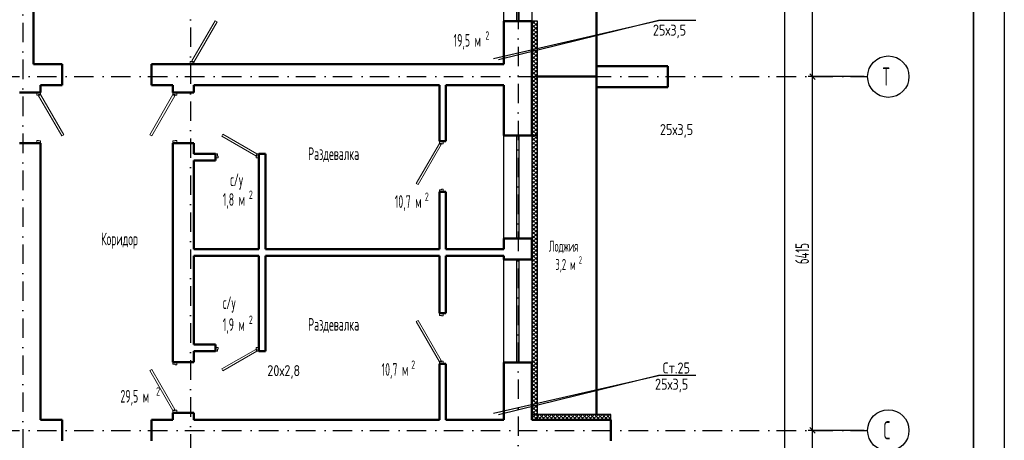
# Model space of a CAD drawing. Extents: x -1560602 to 321118, y -2308202 to -430103.
# Tile 52 of 104: x -1494292 to -1476440, y -2182266 to -2174638. Entities that reach past the tile are written whole.
import ezdxf
from ezdxf.enums import TextEntityAlignment as Align

# ---------------------------------------------------------------- set-up
doc = ezdxf.new("R2010")
doc.units = 0
doc.header["$MEASUREMENT"] = 0
doc.header["$PDSIZE"] = -5
doc.linetypes.add('Dot & Dashed', pattern=[670.277762, 352.777767, -176.388884, 0, -141.111112])
doc.linetypes.add('Штрихпунктирная', pattern=[0.670278, 0.352778, -0.176389, 0, -0.141111])
doc.layers.get('0').update_dxf_attribs({"color": 255, "linetype": 'CONTINUOUS'})
doc.layers.get('Defpoints').update_dxf_attribs({"linetype": 'CONTINUOUS'})
doc.layers.add('Двери', color=4, linetype='CONTINUOUS', lineweight=15)
doc.layers.add('стены', color=5, linetype='CONTINUOUS', lineweight=50)
for name, color, linetype in [('Оси', 253, 'Dot & Dashed'), ('отделка', 240, 'CONTINUOUS'), ('Текст', 7, 'CONTINUOUS'), ('Утеплитель', 6, 'CONTINUOUS')]:
    doc.layers.add(name, color=color, linetype=linetype)
doc.styles.add('GOST 2.304', font='CS_Gost2304.shx', dxfattribs={"width": 0.7})
doc.styles.get("Standard").update_dxf_attribs({"font": 'spds.shx', "width": 0.7, "height": 250})
doc.dimstyles.new('SPDS', dxfattribs={"dimscale": 100, "dimtxt": 2.5, "dimasz": 1, "dimexe": 0.75, "dimexo": 0.625, "dimtad": 1, "dimdec": 0, "dimtxsty": 'GOST 2.304', "dimblk": 'OBLIQUE', "dimcen": 2.5, "dimdle": 1, "dimadec": 0, "dimazin": 2, "dimtfac": 0.75, "dimtdec": 0, "dimtmove": 0, "dimatfit": 0, "dimfxl": 1, "dimtolj": 1, "dimarcsym": 1})

# ---------------------------------------------------------------- blocks, each defined once
blk = doc.blocks.new('_Oblique')
at = {"color": 0, "linetype": 'ByBlock', "lineweight": -2}
blk.add_line((-0.5, -0.5), (0.5, 0.5), dxfattribs=at)
blk = doc.blocks.new('*D312')
at = {"layer": 'Defpoints', "color": 0, "transparency": 16777216}
for p in [(-1479919, -2182086), (-1478919, -2182086), (-1478919, -2186916)]:
    blk.add_point(p, dxfattribs=at)
at = {"layer": 'отделка', "color": 0, "lineweight": -2, "transparency": 16777216}
for p, q in [((-1479919, -2187016), (-1479919, -2181986)), ((-1478981, -2182086), (-1479994, -2182086)), ((-1478981, -2186916), (-1479994, -2186916))]:
    blk.add_line(p, q, dxfattribs=at)
at = {"layer": 'отделка', "color": 0, "lineweight": -2, "transparency": 16777216, "xscale": 100, "yscale": 100, "zscale": 100}
for p, rotation in [((-1479919, -2182086), 90), ((-1479919, -2186916), 270)]:
    blk.add_blockref('_Oblique', p, dxfattribs=dict(at, rotation=rotation))
at = {"layer": 'отделка', "color": 0, "transparency": 16777216, "insert": (-1480106, -2184501), "char_height": 250, "attachment_point": 5, "rotation": 90, "style": 'GOST 2.304'}
blk.add_mtext('\\A1;4830', dxfattribs=at)
blk = doc.blocks.new('*D313')
at = {"layer": 'Defpoints', "color": 0, "transparency": 16777216}
for p in [(-1479919, -2175671), (-1478919, -2175671), (-1478919, -2182086)]:
    blk.add_point(p, dxfattribs=at)
at = {"layer": 'отделка', "color": 0, "lineweight": -2, "transparency": 16777216}
for p, q in [((-1479919, -2182186), (-1479919, -2175571)), ((-1478981, -2175671), (-1479994, -2175671)), ((-1478981, -2182086), (-1479994, -2182086))]:
    blk.add_line(p, q, dxfattribs=at)
at = {"layer": 'отделка', "color": 0, "lineweight": -2, "transparency": 16777216, "xscale": 100, "yscale": 100, "zscale": 100}
for p, rotation in [((-1479919, -2175671), 90), ((-1479919, -2182086), 270)]:
    blk.add_blockref('_Oblique', p, dxfattribs=dict(at, rotation=rotation))
at = {"layer": 'отделка', "color": 0, "transparency": 16777216, "insert": (-1480106, -2178879), "char_height": 250, "attachment_point": 5, "rotation": 90, "style": 'GOST 2.304'}
blk.add_mtext('\\A1;6415', dxfattribs=at)
blk = doc.blocks.new('*D314')
at = {"layer": 'Defpoints', "color": 0, "transparency": 16777216}
for p in [(-1479919, -2170766), (-1478919, -2170766), (-1478919, -2175671)]:
    blk.add_point(p, dxfattribs=at)
at = {"layer": 'отделка', "color": 0, "lineweight": -2, "transparency": 16777216}
for p, q in [((-1478981, -2170766), (-1479994, -2170766)), ((-1479919, -2175771), (-1479919, -2170666)), ((-1478981, -2175671), (-1479994, -2175671))]:
    blk.add_line(p, q, dxfattribs=at)
at = {"layer": 'отделка', "color": 0, "lineweight": -2, "transparency": 16777216, "xscale": 100, "yscale": 100, "zscale": 100}
for p, rotation in [((-1479919, -2170766), 90), ((-1479919, -2175671), 270)]:
    blk.add_blockref('_Oblique', p, dxfattribs=dict(at, rotation=rotation))
at = {"layer": 'отделка', "color": 0, "transparency": 16777216, "insert": (-1480106, -2173219), "char_height": 250, "attachment_point": 5, "rotation": 90, "style": 'GOST 2.304'}
blk.add_mtext('\\A1;4905', dxfattribs=at)
blk = doc.blocks.new('*D321')
at = {"layer": 'Defpoints', "color": 0, "transparency": 16777216}
for p in [(-1480419, -2156916), (-1479919, -2156916), (-1478919, -2208376)]:
    blk.add_point(p, dxfattribs=at)
at = {"layer": 'отделка', "color": 0, "lineweight": -2, "transparency": 16777216}
for p, q in [((-1480419, -2208476), (-1480419, -2156816)), ((-1479981, -2156916), (-1480494, -2156916)), ((-1478981, -2208376), (-1480494, -2208376))]:
    blk.add_line(p, q, dxfattribs=at)
at = {"layer": 'отделка', "color": 0, "lineweight": -2, "transparency": 16777216, "xscale": 100, "yscale": 100, "zscale": 100}
for p, rotation in [((-1480419, -2156916), 90), ((-1480419, -2208376), 270)]:
    blk.add_blockref('_Oblique', p, dxfattribs=dict(at, rotation=rotation))
at = {"layer": 'отделка', "color": 0, "transparency": 16777216, "insert": (-1480606, -2182646), "char_height": 250, "attachment_point": 5, "rotation": 90, "style": 'GOST 2.304'}
blk.add_mtext('\\A1;51460', dxfattribs=at)

msp = doc.modelspace()

# ---------------------------------------------------------------- linework, layer by layer
at = {"color": 0, "lineweight": 35, "ltscale": 100}
msp.add_line((-1477001.6, -2153437.3), (-1477001.6, -2226064.3), dxfattribs=at)
at = {"color": 0, "linetype": 'Continuous'}
for p, q in [((-1483833.7, -2175481.2), (-1483833.7, -2171996.2)), ((-1483833.7, -2175481.2), (-1483833.7, -2175861.2)), ((-1483833.7, -2181796.2), (-1483833.7, -2175861.2))]:
    msp.add_line(p, q, dxfattribs=at)
at = {"color": 0}
for p, q in [((-1485704.4, -2175339.4, 0), (-1482710.7, -2174653.2, 0)), ((-1482710.7, -2174653.2, 0), (-1485610.4, -2175366.5, 0)), ((-1482036, -2174653.2, 0), (-1482710.7, -2174653.2, 0)), ((-1485704.4, -2181774.2, 0), (-1482710.7, -2181088, 0)), ((-1482710.7, -2181088, 0), (-1485610.4, -2181801.3, 0)), ((-1482036, -2181088, 0), (-1482710.7, -2181088, 0))]:
    msp.add_line(p, q, dxfattribs=at)
at = {"layer": 'Defpoints', "color": 0, "linetype": 'Continuous', "ltscale": 100}
msp.add_line((-1476440.2, -2152937.3), (-1476440.2, -2226595.6), dxfattribs=at)
at = {"layer": 'Двери', "color": 0, "linetype": 'Continuous'}
for p, q in [((-1490748.4, -2174658.7), (-1491168.4, -2175386.2)), ((-1491133.7, -2175406.2), (-1490713.7, -2174678.7)), ((-1490713.7, -2174678.7), (-1490748.4, -2174658.7)), ((-1491173.7, -2175396.2), (-1491203.7, -2175396.2)), ((-1491203.7, -2175396.2), (-1491203.7, -2175446.2)), ((-1491173.7, -2175406.2), (-1491173.7, -2175396.2)), ((-1491133.7, -2175406.2), (-1491173.7, -2175406.2)), ((-1491168.4, -2175386.2), (-1491133.7, -2175406.2)), ((-1491133.7, -2175446.2), (-1491133.7, -2175406.2)), ((-1493983.7, -2176006.2), (-1493983.7, -2175956.2)), ((-1493913.7, -2175956.2), (-1493913.7, -2175996.2)), ((-1491513.7, -2175956.2), (-1491513.7, -2175996.2)), ((-1491443.7, -2176006.2), (-1491443.7, -2175956.2)), ((-1493953.7, -2176006.2), (-1493983.7, -2176006.2)), ((-1493913.7, -2175996.2), (-1493953.7, -2175996.2)), ((-1493953.7, -2175996.2), (-1493953.7, -2176006.2)), ((-1493948.4, -2176016.2), (-1493913.7, -2175996.2)), ((-1493528.4, -2176743.7), (-1493948.4, -2176016.2)), ((-1493913.7, -2175996.2), (-1493493.7, -2176723.7)), ((-1491513.7, -2175996.2), (-1491933.7, -2176723.7)), ((-1491899.1, -2176743.7), (-1491479.1, -2176016.2)), ((-1491513.7, -2175996.2), (-1491473.7, -2175996.2)), ((-1491479.1, -2176016.2), (-1491513.7, -2175996.2)), ((-1491473.7, -2175996.2), (-1491473.7, -2176006.2)), ((-1491473.7, -2176006.2), (-1491443.7, -2176006.2)), ((-1493983.7, -2176876.2), (-1493983.7, -2176826.2)), ((-1493983.7, -2176826.2), (-1493953.7, -2176826.2)), ((-1493953.7, -2176826.2), (-1493953.7, -2176836.2)), ((-1493953.7, -2176836.2), (-1493913.7, -2176836.2)), ((-1493913.7, -2176836.2), (-1493913.7, -2176876.2)), ((-1493493.7, -2176723.7), (-1493528.4, -2176743.7)), ((-1491933.7, -2176723.7), (-1491899.1, -2176743.7)), ((-1491473.7, -2176836.2), (-1491513.7, -2176836.2)), ((-1491513.7, -2176836.2), (-1491513.7, -2176876.2)), ((-1491443.7, -2176826.2), (-1491473.7, -2176826.2)), ((-1491473.7, -2176826.2), (-1491473.7, -2176836.2)), ((-1491443.7, -2176876.2), (-1491443.7, -2176826.2)), ((-1490608.6, -2176716.2), (-1490628.6, -2176750.8)), ((-1490628.6, -2176750.8), (-1490013.7, -2177105.8)), ((-1489993.7, -2177071.2), (-1490608.6, -2176716.2)), ((-1486683.7, -2176881.2), (-1487103.7, -2177608.7)), ((-1486683.7, -2176841.2), (-1486683.7, -2176881.2)), ((-1486683.7, -2176881.2), (-1486643.7, -2176881.2)), ((-1486649.1, -2176901.2), (-1486683.7, -2176881.2)), ((-1486643.7, -2176881.2), (-1486643.7, -2176891.2)), ((-1486613.7, -2176891.2), (-1486613.7, -2176841.2)), ((-1487069.1, -2177628.7), (-1486649.1, -2176901.2)), ((-1486643.7, -2176891.2), (-1486613.7, -2176891.2)), ((-1490703.7, -2177071.2), (-1490743.7, -2177071.2)), ((-1490743.7, -2177141.2), (-1490693.7, -2177141.2)), ((-1490703.7, -2177111.2), (-1490703.7, -2177071.2)), ((-1490693.7, -2177111.2), (-1490703.7, -2177111.2)), ((-1490693.7, -2177141.2), (-1490693.7, -2177111.2)), ((-1490013.7, -2177105.8), (-1489993.7, -2177071.2)), ((-1489993.7, -2177111.2), (-1490003.7, -2177111.2)), ((-1490003.7, -2177111.2), (-1490003.7, -2177141.2)), ((-1490003.7, -2177141.2), (-1489953.7, -2177141.2)), ((-1489953.7, -2177071.2), (-1489993.7, -2177071.2)), ((-1489993.7, -2177071.2), (-1489993.7, -2177111.2)), ((-1487103.7, -2177608.7), (-1487069.1, -2177628.7)), ((-1486643.7, -2177721.2), (-1486683.7, -2177721.2)), ((-1486683.7, -2177721.2), (-1486683.7, -2177761.2)), ((-1486613.7, -2177711.2), (-1486643.7, -2177711.2)), ((-1486643.7, -2177711.2), (-1486643.7, -2177721.2)), ((-1486613.7, -2177761.2), (-1486613.7, -2177711.2)), ((-1487103.7, -2180113.7), (-1487069.1, -2180093.7)), ((-1487069.1, -2180093.7), (-1486649.1, -2180821.2)), ((-1486683.7, -2180001.2), (-1486683.7, -2179961.2)), ((-1486643.7, -2180001.2), (-1486683.7, -2180001.2)), ((-1486643.7, -2180011.2), (-1486643.7, -2180001.2)), ((-1486613.7, -2180011.2), (-1486643.7, -2180011.2)), ((-1486613.7, -2179961.2), (-1486613.7, -2180011.2)), ((-1486683.7, -2180841.2), (-1487103.7, -2180113.7)), ((-1490743.7, -2180581.2), (-1490693.7, -2180581.2)), ((-1490693.7, -2180611.2), (-1490703.7, -2180611.2)), ((-1490703.7, -2180611.2), (-1490703.7, -2180651.2)), ((-1490693.7, -2180581.2), (-1490693.7, -2180611.2)), ((-1490628.6, -2180971.6), (-1490013.7, -2180616.6)), ((-1490013.7, -2180616.6), (-1489993.7, -2180651.2)), ((-1490003.7, -2180611.2), (-1490003.7, -2180581.2)), ((-1490003.7, -2180581.2), (-1489953.7, -2180581.2)), ((-1489993.7, -2180611.2), (-1490003.7, -2180611.2)), ((-1489993.7, -2180651.2), (-1489993.7, -2180611.2)), ((-1490703.7, -2180651.2), (-1490743.7, -2180651.2)), ((-1489993.7, -2180651.2), (-1490608.6, -2181006.2)), ((-1489953.7, -2180651.2), (-1489993.7, -2180651.2)), ((-1491933.7, -2180998.7), (-1491899.1, -2180978.7)), ((-1491899.1, -2180978.7), (-1491479.1, -2181706.2)), ((-1491513.7, -2180886.2), (-1491513.7, -2180846.2)), ((-1491473.7, -2180886.2), (-1491513.7, -2180886.2)), ((-1491473.7, -2180896.2), (-1491473.7, -2180886.2)), ((-1491443.7, -2180896.2), (-1491473.7, -2180896.2)), ((-1491443.7, -2180846.2), (-1491443.7, -2180896.2)), ((-1490608.6, -2181006.2), (-1490628.6, -2180971.6)), ((-1486649.1, -2180821.2), (-1486683.7, -2180841.2)), ((-1486683.7, -2180881.2), (-1486683.7, -2180841.2)), ((-1486683.7, -2180841.2), (-1486643.7, -2180841.2)), ((-1486643.7, -2180841.2), (-1486643.7, -2180831.2)), ((-1486643.7, -2180831.2), (-1486613.7, -2180831.2)), ((-1486613.7, -2180831.2), (-1486613.7, -2180881.2)), ((-1491513.7, -2181726.2), (-1491933.7, -2180998.7)), ((-1491479.1, -2181706.2), (-1491513.7, -2181726.2)), ((-1491513.7, -2181766.2), (-1491513.7, -2181726.2)), ((-1491513.7, -2181726.2), (-1491473.7, -2181726.2)), ((-1491473.7, -2181726.2), (-1491473.7, -2181716.2)), ((-1491473.7, -2181716.2), (-1491443.7, -2181716.2)), ((-1491443.7, -2181716.2), (-1491443.7, -2181766.2))]:
    msp.add_line(p, q, dxfattribs=at)
at = {"layer": 'Оси', "color": 0, "linetype": 'Штрихпунктирная', "lineweight": -3, "ltscale": 1000}
for p, q in [((-1494233.7, -2163966.2), (-1494233.7, -2213001.2)), ((-1491193.7, -2167406.2), (-1491193.7, -2210177.5)), ((-1485253.7, -2169766.2), (-1485253.7, -2213001.2)), ((-1505373.6, -2175671.2), (-1478918.7, -2175671.2)), ((-1505373.6, -2182086.2), (-1478918.7, -2182086.2))]:
    msp.add_line(p, q, dxfattribs=at)
at = {"layer": 'Оси', "color": 0, "linetype": 'Continuous', "ltscale": 100}
for centre in [(-1478543.7, -2175671.2), (-1478543.7, -2182086.2)]:
    msp.add_circle(centre, 375, dxfattribs=at)
at = {"layer": 'отделка', "color": 0, "ltscale": 100}
for p, q in [((-1485513.7, -2174666.2), (-1485513.7, -2173681.2)), ((-1485278.7, -2174666.2), (-1485278.7, -2173681.2)), ((-1485238.7, -2174666.2), (-1485238.7, -2173681.2)), ((-1485003.7, -2173681.2), (-1485003.7, -2174666.2)), ((-1485513.7, -2178606.2), (-1485513.7, -2176736.2)), ((-1485278.7, -2178606.2), (-1485278.7, -2176736.2)), ((-1485238.7, -2178606.2), (-1485238.7, -2176736.2)), ((-1485003.7, -2176736.2), (-1485003.7, -2178606.2)), ((-1485513.7, -2180856.2), (-1485513.7, -2178986.2)), ((-1485278.7, -2180856.2), (-1485278.7, -2178986.2)), ((-1485238.7, -2180856.2), (-1485238.7, -2178986.2)), ((-1485003.7, -2178986.2), (-1485003.7, -2180856.2))]:
    msp.add_line(p, q, dxfattribs=at)
at = {"layer": 'стены', "color": 0, "linetype": 'Continuous'}
for p, q in [((-1494043.7, -2175446.2), (-1494043.7, -2171086.2)), ((-1485073.7, -2174666.2), (-1485513.7, -2174666.2)), ((-1485513.7, -2174666.2), (-1485513.7, -2175446.2)), ((-1485003.7, -2174666.2), (-1485073.7, -2174666.2)), ((-1485003.7, -2176736.2), (-1485003.7, -2174666.2)), ((-1493523.7, -2175446.2), (-1494043.7, -2175446.2)), ((-1493523.7, -2175446.2), (-1493523.7, -2175826.2)), ((-1485513.7, -2175446.2), (-1491903.7, -2175446.2)), ((-1491903.7, -2175446.2), (-1491903.7, -2175826.2)), ((-1482543.7, -2175481.2), (-1483833.7, -2175481.2)), ((-1482543.7, -2175861.2), (-1482543.7, -2175481.2)), ((-1493913.7, -2175956.2), (-1494293.7, -2175956.2)), ((-1493913.7, -2175956.2), (-1493913.7, -2175826.2)), ((-1493913.7, -2175826.2), (-1493523.7, -2175826.2)), ((-1491903.7, -2175826.2), (-1491513.7, -2175826.2)), ((-1491513.7, -2175826.2), (-1491513.7, -2175956.2)), ((-1491513.7, -2175956.2), (-1491133.7, -2175956.2)), ((-1491133.7, -2175956.2), (-1491133.7, -2175826.2)), ((-1491133.7, -2175826.2), (-1486683.7, -2175826.2)), ((-1486683.7, -2175826.2), (-1486683.7, -2176841.2)), ((-1486563.7, -2176841.2), (-1486563.7, -2175826.2)), ((-1486563.7, -2175826.2), (-1485513.7, -2175826.2)), ((-1485513.7, -2175826.2), (-1485513.7, -2176736.2)), ((-1483833.7, -2175861.2), (-1482543.7, -2175861.2)), ((-1493913.7, -2176876.2), (-1494293.7, -2176876.2)), ((-1493913.7, -2181766.2), (-1493913.7, -2176876.2)), ((-1491513.7, -2176876.2), (-1491133.7, -2176876.2)), ((-1491513.7, -2176876.2), (-1491513.7, -2180846.2)), ((-1491133.7, -2177071.2), (-1491133.7, -2176876.2)), ((-1485073.7, -2176736.2), (-1485513.7, -2176736.2)), ((-1485003.7, -2176736.2), (-1485073.7, -2176736.2)), ((-1485003.7, -2176736.2), (-1485073.7, -2176736.2)), ((-1490743.7, -2177071.2), (-1491133.7, -2177071.2)), ((-1491133.7, -2177191.2), (-1490743.7, -2177191.2)), ((-1491133.7, -2178801.2), (-1491133.7, -2177191.2)), ((-1489953.7, -2177071.2), (-1489953.7, -2178801.2)), ((-1489833.7, -2178801.2), (-1489833.7, -2177071.2)), ((-1486683.7, -2177761.2), (-1486683.7, -2178801.2)), ((-1486563.7, -2178801.2), (-1486563.7, -2177761.2)), ((-1486563.7, -2177923.7), (-1486563.7, -2178778.7)), ((-1485513.7, -2178606.2), (-1485513.7, -2178778.7)), ((-1485073.7, -2178606.2), (-1485513.7, -2178606.2)), ((-1485513.7, -2178606.2), (-1485513.7, -2178801.2)), ((-1485003.7, -2178606.2), (-1485073.7, -2178606.2)), ((-1485003.7, -2178606.2), (-1485073.7, -2178606.2)), ((-1485003.7, -2178986.2), (-1485003.7, -2178606.2)), ((-1489953.7, -2178801.2), (-1491133.7, -2178801.2)), ((-1486683.7, -2178801.2), (-1489833.7, -2178801.2)), ((-1485513.7, -2178801.2), (-1486563.7, -2178801.2)), ((-1485536.2, -2178801.2), (-1486541.2, -2178801.2)), ((-1491133.7, -2178921.2), (-1489953.7, -2178921.2)), ((-1491133.7, -2180531.2), (-1491133.7, -2178921.2)), ((-1489953.7, -2178921.2), (-1489953.7, -2180651.2)), ((-1489833.7, -2180651.2), (-1489833.7, -2178921.2)), ((-1489833.7, -2178921.2), (-1486683.7, -2178921.2)), ((-1486683.7, -2178921.2), (-1486683.7, -2179961.2)), ((-1486563.7, -2179961.2), (-1486563.7, -2178921.2)), ((-1486563.7, -2178921.2), (-1485513.7, -2178921.2)), ((-1486563.7, -2179798.8), (-1486563.7, -2178943.8)), ((-1485536.2, -2178921.3), (-1486541.2, -2178921.3)), ((-1485513.7, -2178921.2), (-1485513.7, -2178986.2)), ((-1485513.7, -2178986.2), (-1485513.7, -2178943.8)), ((-1485073.7, -2178986.2), (-1485513.7, -2178986.2)), ((-1485003.7, -2178986.2), (-1485073.7, -2178986.2)), ((-1490743.7, -2180531.2), (-1491133.7, -2180531.2)), ((-1491133.7, -2180651.2), (-1490743.7, -2180651.2)), ((-1491133.7, -2180846.2), (-1491133.7, -2180651.2)), ((-1489953.7, -2180651.2), (-1489833.7, -2180651.2)), ((-1486683.7, -2180881.2), (-1486683.7, -2181896.2)), ((-1486563.7, -2181896.2), (-1486563.7, -2180881.2)), ((-1485073.7, -2180856.2), (-1485513.7, -2180856.2)), ((-1485513.7, -2180856.2), (-1485513.7, -2181896.2)), ((-1485003.7, -2180856.2), (-1485073.7, -2180856.2)), ((-1485003.7, -2180856.2), (-1485073.7, -2180856.2)), ((-1485003.7, -2181896.2), (-1485003.7, -2180856.2)), ((-1485513.7, -2181018.7), (-1485513.7, -2181873.7)), ((-1493913.7, -2181896.2), (-1493913.7, -2181766.2)), ((-1491513.7, -2181766.2), (-1491133.7, -2181766.2)), ((-1491513.7, -2181766.2), (-1491513.7, -2181896.2)), ((-1491133.7, -2181896.2), (-1491133.7, -2181766.2)), ((-1493523.7, -2181896.2), (-1493913.7, -2181896.2)), ((-1491513.7, -2181896.2), (-1491903.7, -2181896.2)), ((-1491903.7, -2181896.2), (-1491903.7, -2182276.2)), ((-1486683.7, -2181896.2), (-1491133.7, -2181896.2)), ((-1485513.7, -2181896.2), (-1486563.7, -2181896.2)), ((-1485536.2, -2181896.2), (-1486541.2, -2181896.2)), ((-1485003.7, -2181896.2), (-1483573.7, -2181896.2))]:
    msp.add_line(p, q, dxfattribs=at)
at = {"layer": 'стены', "color": 0, "ltscale": 100}
for p, q in [((-1483833.7, -2181796.2), (-1483833.7, -2171996.2)), ((-1483833.7, -2175671.2), (-1484903.7, -2175671.2)), ((-1486563.7, -2176841.2), (-1486683.7, -2176841.2)), ((-1490743.7, -2177191.2), (-1490743.7, -2177071.2)), ((-1489953.7, -2177071.2), (-1489833.7, -2177071.2)), ((-1486563.7, -2177761.2), (-1486683.7, -2177761.2)), ((-1486563.7, -2179961.2), (-1486683.7, -2179961.2)), ((-1490743.7, -2180531.2), (-1490743.7, -2180651.2)), ((-1491133.7, -2180846.2), (-1491513.7, -2180846.2)), ((-1486563.7, -2180881.2), (-1486683.7, -2180881.2)), ((-1493523.7, -2181896.2), (-1493523.7, -2182276.2)), ((-1483573.7, -2182276.2), (-1483573.7, -2181896.2))]:
    msp.add_line(p, q, dxfattribs=at)
at = {"layer": 'Утеплитель', "color": 0, "linetype": 'Continuous'}
for p, q in [((-1484903.7, -2174666.2), (-1485003.7, -2174666.2)), ((-1485003.7, -2174722.4), (-1484947.5, -2174666.2)), ((-1485003.7, -2174793.1), (-1484903.7, -2174693.1)), ((-1484903.7, -2174825.3), (-1485003.7, -2174725.3)), ((-1484903.7, -2174754.6), (-1484992.1, -2174666.2)), ((-1484903.7, -2174683.9), (-1484921.4, -2174666.2)), ((-1484903.7, -2176736.2), (-1484903.7, -2174666.2)), ((-1485003.7, -2174863.8), (-1484903.7, -2174763.8)), ((-1484903.7, -2174896), (-1485003.7, -2174796)), ((-1485003.7, -2174934.5), (-1484903.7, -2174834.5)), ((-1484903.7, -2174966.7), (-1485003.7, -2174866.7)), ((-1485003.7, -2175005.3), (-1484903.7, -2174905.3)), ((-1484903.7, -2175037.5), (-1485003.7, -2174937.5)), ((-1485003.7, -2175076), (-1484903.7, -2174976)), ((-1484903.7, -2175108.2), (-1485003.7, -2175008.2)), ((-1485003.7, -2175146.7), (-1484903.7, -2175046.7)), ((-1484903.7, -2175178.9), (-1485003.7, -2175078.9)), ((-1485003.7, -2175217.4), (-1484903.7, -2175117.4)), ((-1484903.7, -2175249.6), (-1485003.7, -2175149.6)), ((-1485003.7, -2175288.1), (-1484903.7, -2175188.1)), ((-1484903.7, -2175320.3), (-1485003.7, -2175220.3)), ((-1485003.7, -2175358.8), (-1484903.7, -2175258.8)), ((-1484903.7, -2175391), (-1485003.7, -2175291)), ((-1485003.7, -2175429.5), (-1484903.7, -2175329.5)), ((-1484903.7, -2175461.7), (-1485003.7, -2175361.7)), ((-1485003.7, -2175500.2), (-1484903.7, -2175400.2)), ((-1484903.7, -2175532.4), (-1485003.7, -2175432.4)), ((-1485003.7, -2175570.9), (-1484903.7, -2175470.9)), ((-1484903.7, -2175603.1), (-1485003.7, -2175503.1)), ((-1485003.7, -2175641.6), (-1484903.7, -2175541.6)), ((-1484903.7, -2175673.9), (-1485003.7, -2175573.9)), ((-1485003.7, -2175712.4), (-1484903.7, -2175612.4)), ((-1484903.7, -2175744.6), (-1485003.7, -2175644.6)), ((-1485003.7, -2175783.1), (-1484903.7, -2175683.1)), ((-1484903.7, -2175815.3), (-1485003.7, -2175715.3)), ((-1485003.7, -2175853.8), (-1484903.7, -2175753.8)), ((-1484903.7, -2175886), (-1485003.7, -2175786)), ((-1485003.7, -2175924.5), (-1484903.7, -2175824.5)), ((-1484903.7, -2175956.7), (-1485003.7, -2175856.7)), ((-1485003.7, -2175995.2), (-1484903.7, -2175895.2)), ((-1484903.7, -2176027.4), (-1485003.7, -2175927.4)), ((-1485003.7, -2176065.9), (-1484903.7, -2175965.9)), ((-1484903.7, -2176098.1), (-1485003.7, -2175998.1)), ((-1485003.7, -2176136.6), (-1484903.7, -2176036.6)), ((-1484903.7, -2176168.8), (-1485003.7, -2176068.8)), ((-1485003.7, -2176207.3), (-1484903.7, -2176107.3)), ((-1484903.7, -2176239.5), (-1485003.7, -2176139.5)), ((-1485003.7, -2176278), (-1484903.7, -2176178)), ((-1484903.7, -2176310.2), (-1485003.7, -2176210.2)), ((-1485003.7, -2176348.8), (-1484903.7, -2176248.8)), ((-1484903.7, -2176381), (-1485003.7, -2176281)), ((-1485003.7, -2176419.5), (-1484903.7, -2176319.5)), ((-1484903.7, -2176451.7), (-1485003.7, -2176351.7)), ((-1485003.7, -2176490.2), (-1484903.7, -2176390.2)), ((-1484903.7, -2176522.4), (-1485003.7, -2176422.4)), ((-1485003.7, -2176560.9), (-1484903.7, -2176460.9)), ((-1484903.7, -2176593.1), (-1485003.7, -2176493.1)), ((-1485003.7, -2176631.6), (-1484903.7, -2176531.6)), ((-1484903.7, -2176663.8), (-1485003.7, -2176563.8)), ((-1485003.7, -2176702.3), (-1484903.7, -2176602.3)), ((-1484903.7, -2176734.5), (-1485003.7, -2176634.5)), ((-1484972.7, -2176736.2), (-1485003.7, -2176705.2)), ((-1484966.9, -2176736.2), (-1484903.7, -2176673)), ((-1484903.7, -2176736.2), (-1485003.7, -2176736.2)), ((-1484903.7, -2176736.2), (-1485003.7, -2176736.2)), ((-1485003.7, -2176773), (-1484966.9, -2176736.2)), ((-1485003.7, -2176843.7), (-1484903.7, -2176743.7)), ((-1484903.7, -2176875.9), (-1485003.7, -2176775.9)), ((-1485003.7, -2176914.4), (-1484903.7, -2176814.4)), ((-1484903.7, -2176946.6), (-1485003.7, -2176846.6)), ((-1485003.7, -2176985.1), (-1484903.7, -2176885.1)), ((-1484903.7, -2176805.2), (-1484972.7, -2176736.2)), ((-1484903.7, -2181896.2), (-1484903.7, -2176736.2)), ((-1484903.7, -2177017.4), (-1485003.7, -2176917.4)), ((-1485003.7, -2177055.9), (-1484903.7, -2176955.9)), ((-1484903.7, -2177088.1), (-1485003.7, -2176988.1)), ((-1485003.7, -2177126.6), (-1484903.7, -2177026.6)), ((-1484903.7, -2177158.8), (-1485003.7, -2177058.8)), ((-1485003.7, -2177197.3), (-1484903.7, -2177097.3)), ((-1484903.7, -2177229.5), (-1485003.7, -2177129.5)), ((-1485003.7, -2177268), (-1484903.7, -2177168)), ((-1484903.7, -2177300.2), (-1485003.7, -2177200.2)), ((-1485003.7, -2177338.7), (-1484903.7, -2177238.7)), ((-1484903.7, -2177370.9), (-1485003.7, -2177270.9)), ((-1485003.7, -2177409.4), (-1484903.7, -2177309.4)), ((-1484903.7, -2177441.6), (-1485003.7, -2177341.6)), ((-1485003.7, -2177480.1), (-1484903.7, -2177380.1)), ((-1484903.7, -2177512.3), (-1485003.7, -2177412.3)), ((-1485003.7, -2177550.8), (-1484903.7, -2177450.8)), ((-1484903.7, -2177583), (-1485003.7, -2177483)), ((-1485003.7, -2177621.5), (-1484903.7, -2177521.5)), ((-1484903.7, -2177653.7), (-1485003.7, -2177553.7)), ((-1485003.7, -2177692.3), (-1484903.7, -2177592.3)), ((-1484903.7, -2177724.5), (-1485003.7, -2177624.5)), ((-1485003.7, -2177763), (-1484903.7, -2177663)), ((-1484903.7, -2177795.2), (-1485003.7, -2177695.2)), ((-1485003.7, -2177833.7), (-1484903.7, -2177733.7)), ((-1484903.7, -2177865.9), (-1485003.7, -2177765.9)), ((-1485003.7, -2177904.4), (-1484903.7, -2177804.4)), ((-1484903.7, -2177936.6), (-1485003.7, -2177836.6)), ((-1485003.7, -2177975.1), (-1484903.7, -2177875.1)), ((-1484903.7, -2178007.3), (-1485003.7, -2177907.3)), ((-1485003.7, -2178045.8), (-1484903.7, -2177945.8)), ((-1484903.7, -2178078), (-1485003.7, -2177978)), ((-1485003.7, -2178116.5), (-1484903.7, -2178016.5)), ((-1484903.7, -2178148.7), (-1485003.7, -2178048.7)), ((-1485003.7, -2178187.2), (-1484903.7, -2178087.2)), ((-1484903.7, -2178219.4), (-1485003.7, -2178119.4)), ((-1485003.7, -2178257.9), (-1484903.7, -2178157.9)), ((-1484903.7, -2178290.1), (-1485003.7, -2178190.1)), ((-1485003.7, -2178328.7), (-1484903.7, -2178228.7)), ((-1484903.7, -2178360.9), (-1485003.7, -2178260.9)), ((-1485003.7, -2178399.4), (-1484903.7, -2178299.4)), ((-1484903.7, -2178431.6), (-1485003.7, -2178331.6)), ((-1485003.7, -2178470.1), (-1484903.7, -2178370.1)), ((-1484903.7, -2178502.3), (-1485003.7, -2178402.3)), ((-1485003.7, -2178540.8), (-1484903.7, -2178440.8)), ((-1484903.7, -2178573), (-1485003.7, -2178473)), ((-1485003.7, -2178611.5), (-1484903.7, -2178511.5)), ((-1484903.7, -2178643.7), (-1485003.7, -2178543.7)), ((-1485003.7, -2178682.2), (-1484903.7, -2178582.2)), ((-1484903.7, -2178714.4), (-1485003.7, -2178614.4)), ((-1485003.7, -2178752.9), (-1484903.7, -2178652.9)), ((-1484903.7, -2178785.1), (-1485003.7, -2178685.1)), ((-1485003.7, -2178823.6), (-1484903.7, -2178723.6)), ((-1484903.7, -2178855.8), (-1485003.7, -2178755.8)), ((-1485003.7, -2178894.3), (-1484903.7, -2178794.3)), ((-1484903.7, -2178926.5), (-1485003.7, -2178826.5)), ((-1485003.7, -2178965), (-1484903.7, -2178865)), ((-1484903.7, -2178997.3), (-1485003.7, -2178897.3)), ((-1485003.7, -2179035.8), (-1484903.7, -2178935.8)), ((-1484903.7, -2179068), (-1485003.7, -2178968)), ((-1485003.7, -2179106.5), (-1484903.7, -2179006.5)), ((-1484903.7, -2179138.7), (-1485003.7, -2179038.7)), ((-1485003.7, -2179177.2), (-1484903.7, -2179077.2)), ((-1484903.7, -2179209.4), (-1485003.7, -2179109.4)), ((-1485003.7, -2179247.9), (-1484903.7, -2179147.9)), ((-1484903.7, -2179280.1), (-1485003.7, -2179180.1)), ((-1485003.7, -2179318.6), (-1484903.7, -2179218.6)), ((-1484903.7, -2179350.8), (-1485003.7, -2179250.8)), ((-1485003.7, -2179389.3), (-1484903.7, -2179289.3)), ((-1484903.7, -2179421.5), (-1485003.7, -2179321.5)), ((-1485003.7, -2179460), (-1484903.7, -2179360)), ((-1484903.7, -2179492.2), (-1485003.7, -2179392.2)), ((-1485003.7, -2179530.7), (-1484903.7, -2179430.7)), ((-1484903.7, -2179562.9), (-1485003.7, -2179462.9)), ((-1485003.7, -2179601.4), (-1484903.7, -2179501.4)), ((-1484903.7, -2179633.6), (-1485003.7, -2179533.6)), ((-1485003.7, -2179672.2), (-1484903.7, -2179572.2)), ((-1484903.7, -2179704.4), (-1485003.7, -2179604.4)), ((-1485003.7, -2179742.9), (-1484903.7, -2179642.9)), ((-1484903.7, -2179775.1), (-1485003.7, -2179675.1)), ((-1485003.7, -2179813.6), (-1484903.7, -2179713.6)), ((-1484903.7, -2179845.8), (-1485003.7, -2179745.8)), ((-1485003.7, -2179884.3), (-1484903.7, -2179784.3)), ((-1484903.7, -2179916.5), (-1485003.7, -2179816.5)), ((-1485003.7, -2179955), (-1484903.7, -2179855)), ((-1484903.7, -2179987.2), (-1485003.7, -2179887.2)), ((-1485003.7, -2180025.7), (-1484903.7, -2179925.7)), ((-1484903.7, -2180057.9), (-1485003.7, -2179957.9)), ((-1485003.7, -2180096.4), (-1484903.7, -2179996.4)), ((-1484903.7, -2180128.6), (-1485003.7, -2180028.6)), ((-1485003.7, -2180167.1), (-1484903.7, -2180067.1)), ((-1484903.7, -2180199.3), (-1485003.7, -2180099.3)), ((-1485003.7, -2180237.8), (-1484903.7, -2180137.8)), ((-1484903.7, -2180270), (-1485003.7, -2180170)), ((-1485003.7, -2180308.6), (-1484903.7, -2180208.6)), ((-1484903.7, -2180340.8), (-1485003.7, -2180240.8)), ((-1485003.7, -2180379.3), (-1484903.7, -2180279.3)), ((-1484903.7, -2180411.5), (-1485003.7, -2180311.5)), ((-1485003.7, -2180450), (-1484903.7, -2180350)), ((-1484903.7, -2180482.2), (-1485003.7, -2180382.2)), ((-1485003.7, -2180520.7), (-1484903.7, -2180420.7)), ((-1484903.7, -2180552.9), (-1485003.7, -2180452.9)), ((-1485003.7, -2180591.4), (-1484903.7, -2180491.4)), ((-1484903.7, -2180623.6), (-1485003.7, -2180523.6)), ((-1485003.7, -2180662.1), (-1484903.7, -2180562.1)), ((-1484903.7, -2180694.3), (-1485003.7, -2180594.3)), ((-1485003.7, -2180732.8), (-1484903.7, -2180632.8)), ((-1484903.7, -2180765), (-1485003.7, -2180665)), ((-1485003.7, -2180803.5), (-1484903.7, -2180703.5)), ((-1484903.7, -2180835.7), (-1485003.7, -2180735.7)), ((-1485003.7, -2180874.2), (-1484903.7, -2180774.2)), ((-1484903.7, -2180906.4), (-1485003.7, -2180806.4)), ((-1485003.7, -2180944.9), (-1484903.7, -2180844.9)), ((-1484903.7, -2180977.2), (-1485003.7, -2180877.2)), ((-1485003.7, -2181015.7), (-1484903.7, -2180915.7)), ((-1484903.7, -2181047.9), (-1485003.7, -2180947.9)), ((-1485003.7, -2181086.4), (-1484903.7, -2180986.4)), ((-1484903.7, -2181118.6), (-1485003.7, -2181018.6)), ((-1485003.7, -2181157.1), (-1484903.7, -2181057.1)), ((-1484903.7, -2181189.3), (-1485003.7, -2181089.3)), ((-1485003.7, -2181227.8), (-1484903.7, -2181127.8)), ((-1484903.7, -2181260), (-1485003.7, -2181160)), ((-1485003.7, -2181298.5), (-1484903.7, -2181198.5)), ((-1484903.7, -2181330.7), (-1485003.7, -2181230.7)), ((-1485003.7, -2181369.2), (-1484903.7, -2181269.2)), ((-1484903.7, -2181401.4), (-1485003.7, -2181301.4)), ((-1485003.7, -2181439.9), (-1484903.7, -2181339.9)), ((-1484903.7, -2181472.1), (-1485003.7, -2181372.1)), ((-1485003.7, -2181510.6), (-1484903.7, -2181410.6)), ((-1484903.7, -2181542.8), (-1485003.7, -2181442.8)), ((-1485003.7, -2181581.3), (-1484903.7, -2181481.3)), ((-1484903.7, -2181613.5), (-1485003.7, -2181513.5)), ((-1485003.7, -2181652.1), (-1484903.7, -2181552.1)), ((-1484903.7, -2181684.3), (-1485003.7, -2181584.3)), ((-1485003.7, -2181722.8), (-1484903.7, -2181622.8)), ((-1484903.7, -2181755), (-1485003.7, -2181655)), ((-1485003.7, -2181793.5), (-1484903.7, -2181693.5)), ((-1484903.7, -2181825.7), (-1485003.7, -2181725.7)), ((-1485003.7, -2181864.2), (-1484903.7, -2181764.2)), ((-1483573.7, -2181796.2), (-1485003.7, -2181796.2)), ((-1485003.7, -2181864.2), (-1484935.8, -2181796.2)), ((-1484903.9, -2181896.2), (-1485003.7, -2181796.4)), ((-1484903.9, -2181896.2), (-1485003.7, -2181796.4)), ((-1484974.6, -2181896.2), (-1485003.7, -2181867.1)), ((-1484974.6, -2181896.2), (-1485003.7, -2181867.1)), ((-1484965, -2181896.2), (-1484865, -2181796.2)), ((-1484965, -2181896.2), (-1484903.7, -2181834.9)), ((-1484833.2, -2181896.2), (-1484933.2, -2181796.2)), ((-1484894.3, -2181896.2), (-1484794.3, -2181796.2)), ((-1484762.5, -2181896.2), (-1484862.5, -2181796.2)), ((-1484823.6, -2181896.2), (-1484723.6, -2181796.2)), ((-1484691.8, -2181896.2), (-1484791.8, -2181796.2)), ((-1484752.9, -2181896.2), (-1484652.9, -2181796.2)), ((-1484621.1, -2181896.2), (-1484721.1, -2181796.2)), ((-1484682.2, -2181896.2), (-1484582.2, -2181796.2)), ((-1484550.4, -2181896.2), (-1484650.4, -2181796.2)), ((-1484611.5, -2181896.2), (-1484511.5, -2181796.2)), ((-1484479.7, -2181896.2), (-1484579.7, -2181796.2)), ((-1484540.8, -2181896.2), (-1484440.8, -2181796.2)), ((-1484408.9, -2181896.2), (-1484508.9, -2181796.2)), ((-1484470.1, -2181896.2), (-1484370.1, -2181796.2)), ((-1484338.2, -2181896.2), (-1484438.2, -2181796.2)), ((-1484399.4, -2181896.2), (-1484299.4, -2181796.2)), ((-1484267.5, -2181896.2), (-1484367.5, -2181796.2)), ((-1484328.6, -2181896.2), (-1484228.6, -2181796.2)), ((-1484196.8, -2181896.2), (-1484296.8, -2181796.2)), ((-1484257.9, -2181896.2), (-1484157.9, -2181796.2)), ((-1484126.1, -2181896.2), (-1484226.1, -2181796.2)), ((-1484187.2, -2181896.2), (-1484087.2, -2181796.2)), ((-1484055.4, -2181896.2), (-1484155.4, -2181796.2)), ((-1484116.5, -2181896.2), (-1484016.5, -2181796.2)), ((-1483984.7, -2181896.2), (-1484084.7, -2181796.2)), ((-1484045.8, -2181896.2), (-1483945.8, -2181796.2)), ((-1483914, -2181896.2), (-1484014, -2181796.2)), ((-1483975.1, -2181896.2), (-1483875.1, -2181796.2)), ((-1483843.3, -2181896.2), (-1483943.3, -2181796.2)), ((-1483904.4, -2181896.2), (-1483804.4, -2181796.2)), ((-1483772.5, -2181896.2), (-1483872.5, -2181796.2)), ((-1483833.7, -2181896.2), (-1483733.7, -2181796.2)), ((-1483701.8, -2181896.2), (-1483801.8, -2181796.2)), ((-1483763, -2181896.2), (-1483663, -2181796.2)), ((-1483631.1, -2181896.2), (-1483731.1, -2181796.2)), ((-1483692.3, -2181896.2), (-1483592.3, -2181796.2)), ((-1483573.7, -2181882.9), (-1483660.4, -2181796.2)), ((-1483621.5, -2181896.2), (-1483573.7, -2181848.4)), ((-1483573.7, -2181812.2), (-1483589.7, -2181796.2))]:
    msp.add_line(p, q, dxfattribs=at)
at = {"layer": 'Утеплитель', "color": 0, "ltscale": 100}
msp.add_line((-1483573.7, -2181896.2), (-1483573.7, -2181796.2), dxfattribs=at)

# ---------------------------------------------------------------- texts
at = {"color": 0}
for s, p in [('25х3,5', (-1482812.2, -2174927.1, 0)), ('25х3,5', (-1482684.9, -2176731.1)), ('20х2,8', (-1489803.7, -2181102.3)), ('25х3,5', (-1482774, -2181348.6, 0))]:
    msp.add_text(s, height=200, dxfattribs=at).set_placement(p)
msp.add_text('Ст.25', height=200, dxfattribs=at).set_placement((-1482386.4, -2180954.2, 0), align=Align.MIDDLE_CENTER)
at = {"layer": 'Оси', "color": 0, "linetype": 'Continuous', "width": 0.7}
for s, p in [('Т', (-1478647.7, -2175834.4)), ('С', (-1478630.4, -2182249.3))]:
    msp.add_text(s, height=330, dxfattribs=at).set_placement(p)
at = {"layer": 'Текст', "color": 0, "linetype": 'Continuous', "width": 0.7}
for s, height, p in [('19,5 м', 230, (-1486425.9, -2175127.6)), ('2', 151.8, (-1485848.3, -2175001.1)), ('Раздевалка', 230, (-1489061.8, -2177184)), ('с/у', 230, (-1490476.2, -2177656.6)), ('2', 151.8, (-1490136, -2177888)), ('2', 151.8, (-1486946.3, -2177925.1)), ('1,8 м', 230, (-1490611.7, -2178014.5)), ('10,7 м', 230, (-1487492.3, -2178051.6)), ('Коридор', 230, (-1492815.4, -2178729.2)), ('Лоджия', 200, (-1484697.7, -2178844.9)), ('3,2 м', 200, (-1484579.7, -2179176.4)), ('2', 132, (-1484155.4, -2179059.9)), ('с/у', 230, (-1490610.4, -2179886.2)), ('1,9 м', 230, (-1490611.7, -2180281.9)), ('2', 151.8, (-1490136, -2180155.4)), ('Раздевалка', 230, (-1489061.8, -2180279)), ('10,7 м', 230, (-1487731.5, -2181095.9)), ('2', 151.8, (-1487191.9, -2180969.4)), ('29,5 м', 230, (-1492465.7, -2181582)), ('2', 151.8, (-1491818.9, -2181455.5))]:
    msp.add_text(s, height=height, dxfattribs=at).set_placement(p)

# ---------------------------------------------------------------- dimensions: what is measured, and where the dimension line sits
at = {"layer": 'отделка', "color": 0}
for base, p1, p2, picture, middle in [((-1480418.7, -2156916.2), (-1478918.7, -2208376.2), (-1479918.7, -2156916.2), '*D321', (-1480606.2, -2182646.2)), ((-1479918.7, -2170766.3), (-1478918.7, -2175671.2), (-1478918.7, -2170766.3), '*D314', (-1480106.2, -2173218.7)), ((-1479918.7, -2175671.3), (-1478918.7, -2182086.2), (-1478918.7, -2175671.3), '*D313', (-1480106.2, -2178878.7)), ((-1479918.7, -2182086.3), (-1478918.7, -2186916.2), (-1478918.7, -2182086.3), '*D312', (-1480106.2, -2184501.2))]:
    dim = msp.add_linear_dim(base=base, p1=p1, p2=p2, angle=90, dimstyle='SPDS', override={"dimscale": 100, "dimlfac": 1, "dimtxsty": 'GOST 2.304', "dimtolj": 1}, dxfattribs=at)
    dim.commit()
    dim.dimension.update_dxf_attribs({"geometry": picture, "text_midpoint": middle})

doc.saveas('drawing.dxf')
